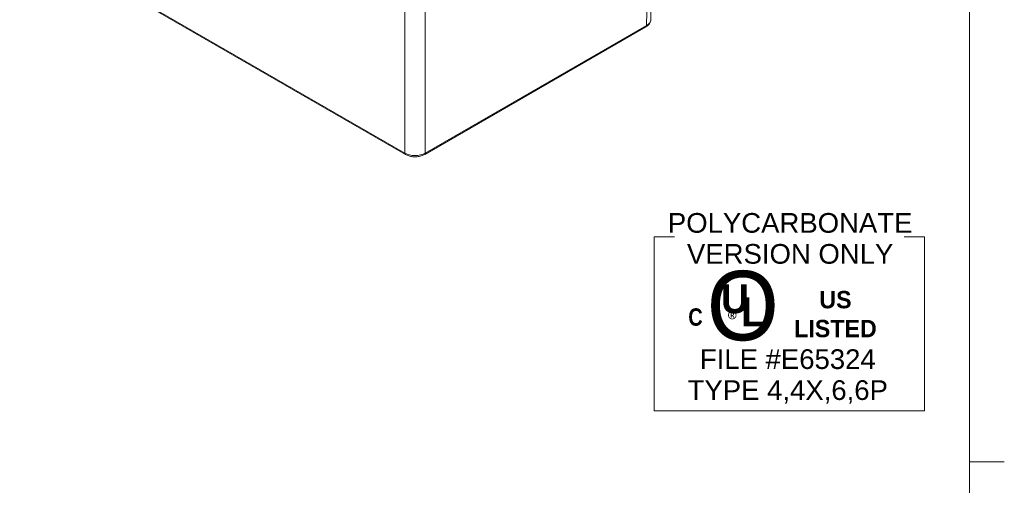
# Model space of a CAD drawing. Header units: millimetres. Extents: x 16 to 962, y 16 to 740.
# Tile 7 of 9: x 665 to 962, y 371 to 511. Entities that reach past the tile are written whole.
import ezdxf

# ---------------------------------------------------------------- set-up
doc = ezdxf.new("R2010")
doc.units = ezdxf.units.MM
doc.header["$LTSCALE"] = 3.5
for name, color, linetype, lineweight in [('Sketch Geometry (ANSI)', 7, 'Continuous', 9), ('Symbol (ANSI)', 7, 'Continuous', 9), ('Visible (ANSI)', 7, 'Continuous', 9), ('Visible Narrow (ANSI)', 7, 'Continuous', 9)]:
    doc.layers.add(name, color=color, linetype=linetype, lineweight=lineweight)
doc.styles.add('Note Text (ANSI)', font='arial.ttf')

# ---------------------------------------------------------------- blocks, each defined once
blk = doc.blocks.new('UL 1554 4_4X_6_6P')
at = {"layer": 'Sketch Geometry (ANSI)'}
for p, q in [((-11.678, 7.522), (-11.678, -7.522)), ((-11.678, 7.522), (-9.925, 7.522)), ((11.678, 7.522), (9.925, 7.522)), ((11.678, -7.522), (11.678, 7.522)), ((-11.678, -7.522), (11.678, -7.522))]:
    blk.add_line(p, q, dxfattribs=at)
at = {"layer": 'Symbol (ANSI)', "insert": (0.071, 7.362), "char_height": 1.7, "width": 21.12172, "attachment_point": 5, "line_spacing_factor": 0.944221, "style": 'Note Text (ANSI)'}
blk.add_mtext('\\fArial|b0|i0;POLYCARBONATE VERSION ONLY', dxfattribs=at)
at = {"layer": 'Symbol (ANSI)', "attachment_point": 5, "style": 'Note Text (ANSI)'}
for s, insert, char_height, width in [('\\fCentury Gothic|b0|i0;\\H6.0000;O', (-4.012, 1.527), 6, 7.62513), ('\\fCentury Gothic|b1|i0;\\H1.5000;US LISTED', (3.982, 0.824), 1.5, 9.02226)]:
    blk.add_mtext(s, dxfattribs=dict(at, insert=insert, char_height=char_height, width=width))
for s, insert, char_height in [('\\fCentury Gothic|b1|i0;\\H2.5000;U', (-4.694, 2.14), 2.5), ('\\fCentury Gothic|b1|i0;\\H2.5000;L', (-3.136, 1.021), 2.5), ('\\fCalibri|b0|i0;\\H1.5000;®', (-4.763, 0.231), 1.5)]:
    blk.add_mtext(s, dxfattribs=dict(at, insert=insert, char_height=char_height))
for s, insert, char_height, line_spacing_factor in [('\\fSwis721 Cn BT|b1|i0;\\H1.5000;C\\fSwis721 Cn BT|b1|i0;\\H2.0000;\\P', (-8.1, 0.571), 1.5, 4), ('\\fArial|b0|i0;FILE #E65324\\P\\fArial|b0|i0;TYPE 4,4X,6,6P', (-0.133, -4.552), 1.7, 0.944221)]:
    blk.add_mtext(s, dxfattribs=dict(at, insert=insert, char_height=char_height, line_spacing_factor=line_spacing_factor))
blk = doc.blocks.new('Borders Hammond border')
at = {"layer": 'Sketch Geometry (ANSI)'}
for p, q in [((271.9, 7.5), (271.9, 208.4)), ((271.9, 107.95), (274.9, 107.95))]:
    blk.add_line(p, q, dxfattribs=at)

msp = doc.modelspace()

# ---------------------------------------------------------------- linework, layer by layer
at = {"layer": 'Visible (ANSI)'}
for p, q in [((856.5307, 563.6447), (855.3478, 511.4778)), ((664.8427, 537.9149), (781.2008, 470.7355)), ((787.0252, 470.7355), (853.8858, 509.3375))]:
    msp.add_line(p, q, dxfattribs=at)
for points, knots in [([(853.8858, 509.3375), (854.047, 509.4306), (854.1997, 509.5331), (854.4845, 509.7582), (854.6166, 509.8808), (854.8551, 510.1476), (854.9615, 510.2918), (855.1406, 510.6018), (855.2132, 510.7676), (855.3149, 511.1146), (855.3437, 511.2958), (855.3478, 511.4778)], [-0.785312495, -0.785312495, -0.785312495, -0.785312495, -0.630867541, -0.630867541, -0.476422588, -0.476422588, -0.321977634, -0.321977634, -0.167532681, -0.167532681, -0.013087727, -0.013087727, -0.013087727, -0.013087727]), ([(781.2008, 470.7355), (781.5287, 470.5462), (781.8919, 470.3957), (782.6626, 470.1689), (783.0703, 470.093), (783.9014, 470.017), (784.3246, 470.017), (785.1557, 470.093), (785.5634, 470.1689), (786.3341, 470.3957), (786.6973, 470.5462), (787.0252, 470.7355)], [-0.78531249, -0.78531249, -0.78531249, -0.78531249, -0.4711875, -0.4711875, -0.1570625, -0.1570625, 0.1570625, 0.1570625, 0.4711875, 0.4711875, 0.78531249, 0.78531249, 0.78531249, 0.78531249])]:
    msp.add_open_spline(points, degree=3, knots=knots, dxfattribs=at)
at = {"layer": 'Visible Narrow (ANSI)'}
for p, q in [((855.2497, 561.8918), (854.0669, 509.7288)), ((781.0197, 471.1268), (664.6616, 538.3062)), ((781.0197, 522.607), (781.0197, 471.1268)), ((787.2063, 471.1268), (787.2063, 522.607)), ((854.0669, 509.7288), (787.2063, 471.1268))]:
    msp.add_line(p, q, dxfattribs=at)
for centre, major_axis, ratio, start_param, end_param in [((853.4483, 510.0953), (0.4375, -0.7578), 0.57735027, 0, 0.77230819), ((850.9728, 511.5241), (4.3754, -0.0198), 0.577283, 5.50048964, 6.27271441), ((784.113, 472.9226), (-4.375, 0), 0.58043228, 0.78548383, 2.35610882), ((781.6383, 471.4933), (-0.4375, -0.7578), 0.57735027, 5.51087711, 6.28318531), ((786.5877, 471.4933), (0.4375, -0.7578), 0.57735027, 0, 0.77230819)]:
    msp.add_ellipse(centre, major_axis=major_axis, ratio=ratio, start_param=start_param, end_param=end_param, dxfattribs=at)

# ---------------------------------------------------------------- block references
at = {"xscale": 3.5, "yscale": 3.5, "zscale": 3.5}
for name, p in [('Borders Hammond border', (0, 0)), ('UL 1554 4_4X_6_6P', (897.1968, 419.5506))]:
    msp.add_blockref(name, p, dxfattribs=at)

doc.saveas('drawing.dxf')
